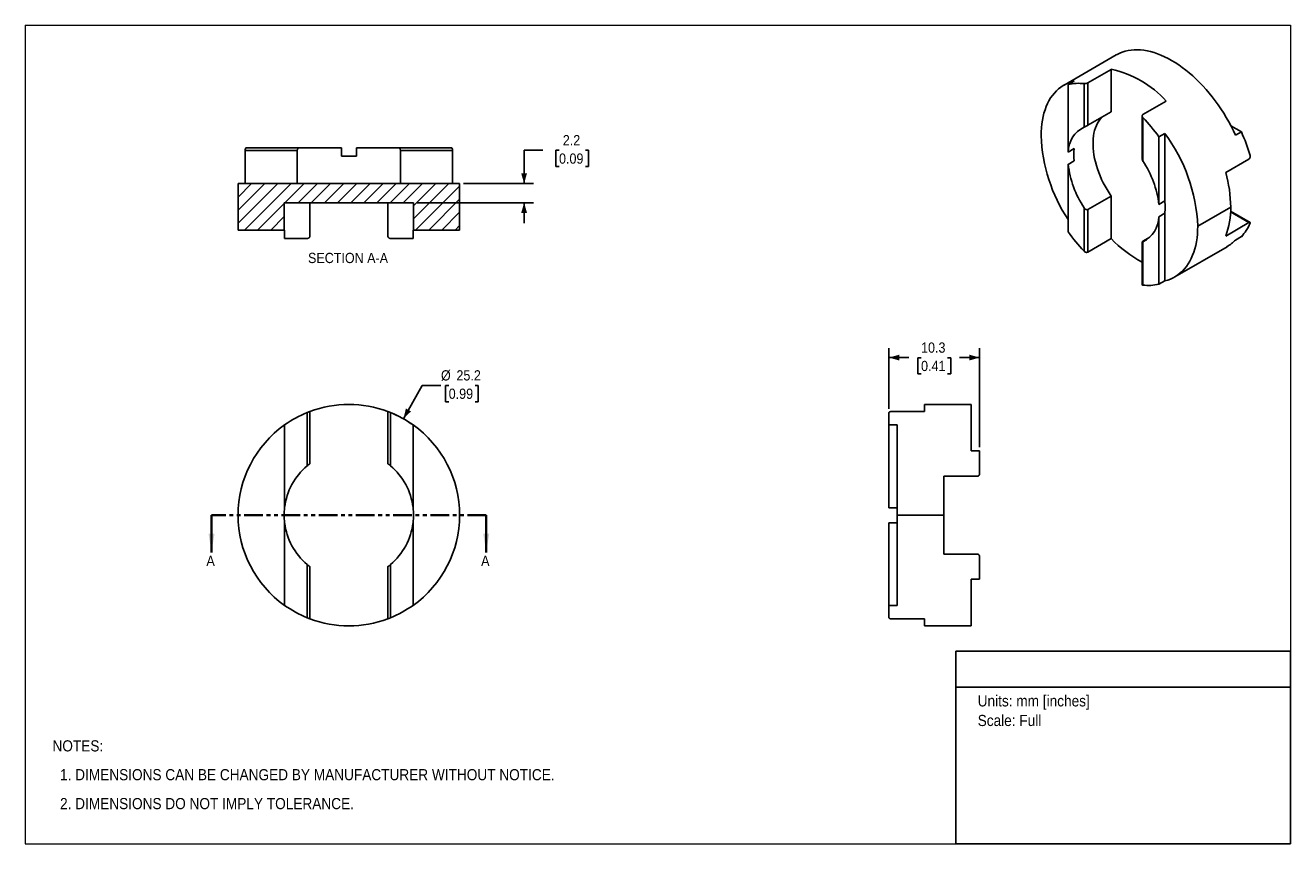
# Model space of a CAD drawing. Header units: millimetres. Extents: x 0 to 144, y 0 to 93.
import ezdxf
from ezdxf.enums import TextEntityAlignment as Align

# ---------------------------------------------------------------- set-up
doc = ezdxf.new("R2010")
doc.units = ezdxf.units.MM
doc.header["$LTSCALE"] = 0.333333
doc.linetypes.add('SLD-Phantom', pattern=[12.7, 6.35, -1.27, 1.27, -1.27, 1.27, -1.27])
doc.linetypes.add('SLD-Solid', pattern=[0])
doc.layers.add('SLD-0', color=7, linetype='SLD-Solid', lineweight=25)
doc.layers.add('TEXT', color=140, linetype='SLD-Solid', lineweight=25)
doc.styles.add('SLDTEXTSTYLE0', font='GOTHIC.TTF', dxfattribs={"width": 0.913})
doc.dimstyles.new('SLDDIMSTYLE0', dxfattribs={"dimtxt": 1.166667, "dimasz": 1.166667, "dimexe": 0, "dimexo": 0.0625, "dimgap": 0.291667, "dimtad": 0, "dimtih": 1, "dimtoh": 1, "dimdec": 1, "dimrnd": 1e-09, "dimzin": 12, "dimdsep": 46, "dimtxsty": 'SLDTEXTSTYLE0', "dimsah": 1, "dimcen": 0.09, "dimadec": 0, "dimazin": 3, "dimtfac": 1, "dimtdec": 1, "dimtofl": 0, "dimtmove": 0, "dimatfit": 3, "dimfxl": 0, "dimfrac": 2, "dimtolj": 1, "dimtzin": 12, "dimarcsym": 0})
doc.dimstyles.new('SLDDIMSTYLE1', dxfattribs={"dimtxt": 1.166667, "dimasz": 1.166667, "dimexe": 0, "dimexo": 0.0625, "dimgap": 0.291667, "dimtad": 0, "dimtih": 1, "dimtoh": 1, "dimdec": 1, "dimrnd": 1e-09, "dimzin": 12, "dimdsep": 46, "dimtxsty": 'SLDTEXTSTYLE0', "dimsah": 1, "dimcen": 0, "dimadec": 0, "dimazin": 3, "dimtfac": 1, "dimtdec": 1, "dimtofl": 0, "dimtmove": 0, "dimatfit": 3, "dimfxl": 0, "dimfrac": 2, "dimtolj": 1, "dimtzin": 12, "dimarcsym": 0})
doc.dimstyles.new('SLDDIMSTYLE2', dxfattribs={"dimtxt": 1.166667, "dimasz": 1.166667, "dimexe": 0, "dimexo": 0.0625, "dimgap": 0.291667, "dimtad": 0, "dimtih": 1, "dimtoh": 1, "dimdec": 1, "dimrnd": 1e-09, "dimzin": 12, "dimdsep": 46, "dimtxsty": 'SLDTEXTSTYLE0', "dimsah": 1, "dimcen": 0.09, "dimadec": 0, "dimazin": 3, "dimtfac": 1, "dimtdec": 1, "dimtmove": 0, "dimatfit": 0, "dimfxl": 0, "dimfrac": 2, "dimtolj": 1, "dimtzin": 12, "dimarcsym": 0})

# ---------------------------------------------------------------- blocks, each defined once
blk = doc.blocks.new('Block2')
at = {"color": 7, "linetype": 'SLD-Solid', "lineweight": 18}
for p, q in [((0, 93.13), (143.93, 93.13)), ((0, 93.13), (0, 0)), ((143.93, 93.13), (143.93, 0)), ((0, 0), (143.93, 0))]:
    blk.add_line(p, q, dxfattribs=at)
blk = doc.blocks.new('SW_NOTE_0')
at = {"layer": 'TEXT', "color": 0, "insert": (0, 1.62), "char_height": 1.27, "attachment_point": 1, "style": 'SLDTEXTSTYLE0'}
blk.add_mtext('Units: mm [inches]', dxfattribs=at)
blk = doc.blocks.new('SW_NOTE_0_1')
at = {"layer": 'TEXT', "color": 0, "insert": (0, 1.62), "char_height": 1.27, "attachment_point": 1, "style": 'SLDTEXTSTYLE0'}
blk.add_mtext('Scale: Full', dxfattribs=at)
blk = doc.blocks.new('Block1')
at = {"layer": 'TEXT'}
for p, q in [((143.93, 21.92), (105.83, 21.92)), ((105.83, 0), (105.83, 21.92)), ((143.93, 0), (143.93, 21.92)), ((105.83, 17.8), (143.93, 17.8)), ((143.93, 0), (105.83, 0))]:
    blk.add_line(p, q, dxfattribs=at)
at = {"layer": 'TEXT', "color": 140}
for name, p in [('SW_NOTE_0', (108.33, 15.27)), ('SW_NOTE_0_1', (108.33, 13.04))]:
    blk.add_blockref(name, p, dxfattribs=at)
at = {"layer": 'TEXT', "color": 140, "style": 'SLDTEXTSTYLE0', "width": 0.913, "flags": 2}
for tag, height, p in [('AUTOATTR0', 1.41, (119.3, 18.9)), ('AUTOATTR1_0', 1.59, (111.27, 9.96)), ('AUTOATTR1_1', 1.59, (107.35, 7.91)), ('AUTOATTR1_2', 1.59, (118.45, 5.86))]:
    blk.add_attdef(tag, text='', height=height, dxfattribs=at).set_placement(p, align=Align.BOTTOM_LEFT)
blk = doc.blocks.new('SW_NOTE_0_2')
at = {"layer": 'TEXT', "color": 0, "char_height": 1.27, "attachment_point": 1, "style": 'SLDTEXTSTYLE0'}
for s, insert in [('NOTES:', (0, 1.62)), ('  1. DIMENSIONS CAN BE CHANGED BY MANUFACTURER WITHOUT NOTICE.', (0, -1.66)), ('  2. DIMENSIONS DO NOT IMPLY TOLERANCE.', (0, -4.95))]:
    blk.add_mtext(s, dxfattribs=dict(at, insert=insert))
blk = doc.blocks.new('_D')
at = {"layer": 'SLD-0'}
for p, q in [((98.24, 49.49), (98.24, 56.38)), ((108.54, 45.11), (108.54, 56.38)), ((98.24, 55.32), (100.51, 55.32)), ((101.89, 55.31), (101.53, 55.31)), ((101.53, 55.31), (101.53, 53.46)), ((104.9, 55.31), (105.26, 55.31)), ((105.26, 55.31), (105.26, 53.46)), ((108.54, 55.32), (106.28, 55.32)), ((101.53, 53.46), (101.89, 53.46)), ((105.26, 53.46), (104.9, 53.46))]:
    blk.add_line(p, q, dxfattribs=at)
for points in [[(98.24, 55.32), (99.41, 54.99), (99.41, 55.65)], [(108.54, 55.32), (107.38, 55.65), (107.38, 54.99)]]:
    blk.add_solid(points, dxfattribs=at)
at = {"layer": 'SLD-0', "char_height": 1.167, "attachment_point": 1, "style": 'SLDTEXTSTYLE0'}
for s, insert in [('10.3', (101.89, 57.04)), ('0.41', (101.89, 54.95))]:
    blk.add_mtext(s, dxfattribs=dict(at, insert=insert))
blk = doc.blocks.new('_D_1')
at = {"layer": 'SLD-0'}
for p, q in [((43.01, 48.35), (45.16, 52.15)), ((45.16, 52.15), (47.28, 52.15)), ((48.16, 52.15), (47.8, 52.15)), ((47.8, 52.15), (47.8, 50.3)), ((51.17, 52.15), (51.53, 52.15)), ((51.53, 52.15), (51.53, 50.3)), ((47.8, 50.3), (48.16, 50.3)), ((51.53, 50.3), (51.17, 50.3))]:
    blk.add_line(p, q, dxfattribs=at)
blk.add_arc((36.8, 37.39), 12.6, 55.6924, 67.4913, dxfattribs=at)
blk.add_solid([(43.01, 48.35), (43.87, 49.2), (43.29, 49.53)], dxfattribs=at)
at = {"layer": 'SLD-0', "char_height": 1.167, "attachment_point": 1, "style": 'SLDTEXTSTYLE0'}
for s, insert in [('%%c', (47.28, 53.88)), ('25.2', (49.04, 53.88)), ('0.99', (48.16, 51.79))]:
    blk.add_mtext(s, dxfattribs=dict(at, insert=insert))
blk = doc.blocks.new('_D_2')
at = {"layer": 'SLD-0'}
for p, q in [((58.85, 78.92), (56.74, 78.92)), ((56.74, 78.92), (56.74, 75.13)), ((60.71, 78.91), (60.35, 78.91)), ((60.35, 78.91), (60.35, 77.06)), ((63.72, 78.91), (64.08, 78.91)), ((64.08, 78.91), (64.08, 77.06)), ((60.35, 77.06), (60.71, 77.06)), ((64.08, 77.06), (63.72, 77.06)), ((49.83, 75.13), (57.8, 75.13)), ((44.58, 72.93), (57.8, 72.93)), ((56.74, 72.93), (56.74, 70.6))]:
    blk.add_line(p, q, dxfattribs=at)
for points in [[(56.74, 75.13), (57.07, 76.3), (56.4, 76.3)], [(56.74, 72.93), (56.4, 71.77), (57.07, 71.77)]]:
    blk.add_solid(points, dxfattribs=at)
at = {"layer": 'SLD-0', "char_height": 1.167, "attachment_point": 1, "style": 'SLDTEXTSTYLE0'}
for s, insert in [('2.2', (61.14, 80.64)), ('0.09', (60.71, 78.55))]:
    blk.add_mtext(s, dxfattribs=dict(at, insert=insert))

msp = doc.modelspace()

# ---------------------------------------------------------------- hatches: boundary and pattern name
at = {"layer": 'SLD-0', "linetype": 'SLD-Solid', "lineweight": 18}
h = msp.add_hatch(dxfattribs=at)
h.set_pattern_fill('ANSI31', color=256, scale=0.33333, style=0)
h.paths.add_polyline_path([(24.2, 75.13), (24.2, 69.83), (29.45, 69.83), (29.45, 72.93), (44.15, 72.93), (44.15, 69.83), (49.4, 69.83), (49.4, 75.13)], flags=0)

# ---------------------------------------------------------------- linework, layer by layer
for p, q in [((124.09, 89.76), (118.15, 86.33)), ((123.51, 88.12), (120.86, 86.59)), ((123.51, 88.12), (123.51, 83.28)), ((119.29, 86.78), (118.62, 86.4)), ((118.62, 78.71), (118.62, 86.4)), ((120.43, 81.55), (120.43, 86.5)), ((120.86, 86.59), (120.86, 81.75)), ((129.78, 84.51), (127.12, 82.98)), ((120.86, 81.75), (123.51, 83.28)), ((127.04, 82.83), (127.04, 77.96)), ((127.12, 82.64), (127.12, 77.69)), ((129.61, 80.82), (128.94, 80.44)), ((129.61, 80.82), (129.61, 73.14)), ((138.32, 81), (137.12, 81.7)), ((137.65, 80.62), (138.32, 81)), ((25.13, 79.18), (31.18, 79.18)), ((35.95, 79.18), (31.18, 79.18)), ((35.95, 79.18), (35.95, 78.23)), ((37.66, 78.23), (37.66, 79.18)), ((42.43, 79.18), (37.66, 79.18)), ((42.43, 79.18), (48.48, 79.18)), ((128.94, 80.44), (128.94, 72.75)), ((25.01, 75.13), (25.01, 78.88)), ((30.94, 78.88), (25.01, 78.88)), ((30.94, 75.13), (30.94, 78.88)), ((37.66, 78.23), (35.95, 78.23)), ((42.67, 78.88), (42.67, 75.13)), ((48.6, 78.88), (42.67, 78.88)), ((48.6, 75.13), (48.6, 78.88)), ((119.29, 79.1), (118.62, 78.71)), ((136.54, 76.38), (139.19, 77.91)), ((118.62, 77.31), (119.29, 77.7)), ((118.62, 69.62), (118.62, 77.31)), ((24.2, 69.83), (24.2, 75.13)), ((49.4, 75.13), (24.2, 75.13)), ((49.4, 69.83), (49.4, 75.13)), ((123.51, 73.7), (120.86, 72.17)), ((123.51, 73.7), (123.51, 68.86)), ((29.45, 72.93), (44.15, 72.93)), ((29.45, 72.93), (29.45, 69.83)), ((32.37, 72.93), (32.37, 69.18)), ((41.23, 69.18), (41.23, 72.93)), ((44.15, 72.93), (44.15, 69.83)), ((120.43, 67.43), (120.43, 72.37)), ((120.86, 72.17), (120.86, 67.33)), ((128.94, 72.75), (129.61, 73.14)), ((133.36, 70.27), (137.11, 72.44)), ((139.32, 70.71), (137.1, 71.99)), ((129.61, 71.74), (128.94, 71.35)), ((128.94, 71.35), (128.94, 63.66)), ((129.61, 71.74), (129.61, 64.05)), ((136.54, 69.15), (139.19, 70.68)), ((139.19, 70.68), (137.09, 71.89)), ((24.2, 69.83), (29.45, 69.83)), ((29.45, 69.83), (29.5, 69.83)), ((29.5, 68.88), (29.5, 69.83)), ((44.1, 69.83), (44.15, 69.83)), ((44.1, 69.83), (44.1, 68.88)), ((44.15, 69.83), (49.4, 69.83)), ((29.5, 68.88), (32.07, 68.88)), ((41.53, 68.88), (44.1, 68.88)), ((123.51, 68.86), (120.86, 67.33)), ((127.04, 68.49), (127.04, 63.62)), ((127.12, 68.56), (127.93, 69.02)), ((127.12, 68.51), (127.12, 63.56)), ((130.75, 64.51), (136.69, 67.93)), ((137.65, 68.69), (138.32, 69.08)), ((129.61, 64.05), (128.94, 63.66)), ((32.07, 43.01), (32.07, 49.06)), ((32.37, 49.18), (32.37, 43.25)), ((41.23, 43.25), (41.23, 49.18)), ((41.53, 49.06), (41.53, 43.01)), ((98.24, 47.66), (98.24, 49.06)), ((102.29, 49.18), (98.54, 49.18)), ((107.59, 49.99), (102.29, 49.99)), ((102.29, 49.18), (102.29, 49.99)), ((107.59, 49.99), (107.59, 44.69)), ((29.5, 38.24), (29.5, 47.66)), ((44.1, 47.66), (44.1, 38.24)), ((99.19, 47.66), (98.24, 47.66)), ((98.24, 47.66), (98.24, 38.24)), ((99.19, 37.39), (99.19, 47.66)), ((107.59, 44.69), (108.54, 44.69)), ((108.54, 42.12), (108.54, 44.69)), ((104.49, 41.82), (108.24, 41.82)), ((104.49, 41.82), (104.49, 37.39)), ((98.24, 38.24), (99.19, 38.24)), ((29.5, 27.12), (29.5, 36.53)), ((44.1, 36.53), (44.1, 27.12)), ((98.24, 36.53), (98.24, 27.12)), ((99.19, 36.53), (98.24, 36.53)), ((99.19, 27.12), (99.19, 37.39)), ((99.19, 37.39), (104.49, 37.39)), ((104.49, 37.39), (104.49, 32.96)), ((32.07, 25.71), (32.07, 31.76)), ((41.53, 31.76), (41.53, 25.71)), ((104.49, 32.96), (108.24, 32.96)), ((108.54, 30.09), (108.54, 32.66)), ((32.37, 31.52), (32.37, 25.59)), ((41.23, 25.59), (41.23, 31.52)), ((107.59, 30.09), (108.54, 30.09)), ((107.59, 30.09), (107.59, 24.79)), ((98.24, 25.71), (98.24, 27.12)), ((99.19, 27.12), (98.24, 27.12)), ((102.29, 25.59), (98.54, 25.59)), ((102.29, 24.79), (102.29, 25.59)), ((102.29, 24.79), (107.59, 24.79))]:
    msp.add_line(p, q)
at = {"color": 7, "linetype": 'SLD-Phantom', "lineweight": 35}
msp.add_line((52.43, 37.39), (21.18, 37.39), dxfattribs=at)
at = {"color": 7, "linetype": 'SLD-Solid', "lineweight": 35}
for p, q in [((21.18, 37.39), (21.18, 33.15)), ((52.43, 37.39), (52.43, 33.15))]:
    msp.add_line(p, q, dxfattribs=at)
at = {"flags": 128}
for points in [[(124.09, 89.76), (124.18, 89.81), (124.48, 89.96), (124.78, 90.08), (125.1, 90.18), (125.43, 90.26), (125.78, 90.31), (126.13, 90.34), (126.49, 90.35), (126.85, 90.33), (127.23, 90.29), (127.61, 90.23), (127.99, 90.14), (128.39, 90.03), (128.78, 89.89), (129.18, 89.74), (129.58, 89.56), (129.99, 89.36), (130.39, 89.14), (130.79, 88.89), (131.2, 88.63), (131.6, 88.34), (132, 88.04), (132.39, 87.71), (132.79, 87.37), (133.17, 87.01), (133.55, 86.64), (133.93, 86.25), (134.3, 85.84), (134.65, 85.42), (135.01, 84.98), (135.35, 84.54), (135.68, 84.08), (136, 83.61), (136.31, 83.13), (136.6, 82.64), (136.88, 82.14), (137.15, 81.64), (137.41, 81.13), (137.65, 80.62)], [(119.29, 86.78), (118.96, 86.69), (118.65, 86.58), (118.35, 86.44), (118.06, 86.28), (117.79, 86.09), (117.53, 85.89), (117.28, 85.66), (117.05, 85.42), (116.83, 85.15), (116.63, 84.86), (116.44, 84.55), (116.27, 84.22), (116.12, 83.88), (115.99, 83.52), (115.87, 83.14), (115.77, 82.74), (115.69, 82.33), (115.62, 81.91), (115.58, 81.47), (115.55, 81.02), (115.54, 80.56)], [(123.51, 73.7), (123.27, 74.07), (123.04, 74.44), (122.82, 74.82), (122.62, 75.21), (122.43, 75.6), (122.26, 76), (122.1, 76.39), (121.96, 76.79), (121.83, 77.19), (121.72, 77.59), (121.63, 77.99), (121.56, 78.38), (121.5, 78.76), (121.47, 79.14), (121.45, 79.5), (121.45, 79.86), (121.47, 80.21), (121.5, 80.54), (121.56, 80.86), (121.63, 81.17), (121.72, 81.46), (121.83, 81.73), (121.96, 81.98), (122.1, 82.22), (122.26, 82.44), (122.43, 82.63), (122.5, 82.7)], [(129.61, 64.05), (129.94, 64.14), (130.25, 64.26), (130.55, 64.4), (130.84, 64.56), (131.11, 64.74), (131.38, 64.95), (131.62, 65.17), (131.85, 65.42), (132.07, 65.69), (132.27, 65.98), (132.46, 66.29), (132.63, 66.61), (132.78, 66.96), (132.91, 67.32), (133.03, 67.7), (133.13, 68.09), (133.21, 68.5), (133.28, 68.93), (133.32, 69.36), (133.35, 69.81), (133.36, 70.27)]]:
    msp.add_lwpolyline(points, dxfattribs=at)
for centre, radius, start, end in [((121.08, 76.69), 11.69, 41.9837, 78.0217), ((119.81, 81.28), 5.25, 83.2018, 103.168), ((112.59, 68.78), 20.08, 35.4929, 43.6407), ((121.83, 78.66), 3.21, 115.7477, 179.1288), ((114.36, 69.46), 19.02, 2.444, 36.6716), ((120.05, 72.67), 20.08, 16.3598, 24.5072), ((134.19, 81.3), 18.66, 182.2536, 213.4452), ((126.17, 78.4), 6.92, 174.2027, 185.7973), ((129.92, 78.66), 11.38, 186.8044, 213.5599), ((117.64, 71.4), 11.38, 6.8044, 33.5599), ((122.04, 72.28), 15.07, 0.601, 15.8062), ((122.11, 72.41), 7.54, 0.0772, 5.551), ((123.32, 72.41), 6.33, 353.9417, 0.092), ((128.23, 72.28), 8.88, 339.3553, 1.0198), ((125.73, 71.4), 3.21, 295.7477, 359.1288), ((134.49, 72.67), 5.25, 316.8421, 336.8053), ((134.97, 81.28), 20.08, 215.4929, 223.6407), ((134.01, 79), 14.6, 224.0101, 241.4644), ((134.53, 71.66), 4.3, 300.0786, 316.4636), ((127.74, 68.78), 5.25, 263.2018, 283.168), ((36.8, 37.39), 12.6, 112.0488, 125.4059), ((36.8, 37.39), 12.6, 69.4156, 110.5844), ((36.8, 37.39), 12.6, 54.5941, 67.9512), ((36.8, 37.39), 12.6, 125.4059, 180), ((36.8, 37.39), 12.6, 0, 54.5941), ((36.8, 37.39), 7.35, 130.0561, 173.3131), ((36.8, 37.39), 7.35, 6.6869, 49.9439), ((36.8, 37.39), 7.35, 173.3131, 186.6869), ((36.8, 37.39), 7.35, 0, 6.6869), ((36.8, 37.39), 12.6, 180, 234.5941), ((36.8, 37.39), 7.35, 186.6869, 229.9439), ((36.8, 37.39), 7.35, 310.0561, 353.3131), ((36.8, 37.39), 12.6, 305.4059, 0), ((36.8, 37.39), 7.35, 353.3131, 0), ((36.8, 37.39), 12.6, 234.5941, 247.9512), ((36.8, 37.39), 12.6, 292.0488, 305.4059), ((36.8, 37.39), 12.6, 249.4156, 290.5844)]:
    msp.add_arc(centre, radius, start, end)
for points, knots in [([(120.43, 86.5), (120.45, 86.5), (120.48, 86.49), (120.54, 86.5), (120.64, 86.51), (120.74, 86.54), (120.81, 86.57), (120.84, 86.58), (120.86, 86.59)], [0, 0, 0, 0, 0.125845, 0.25117, 0.500005, 0.7492, 0.874843, 1, 1, 1, 1]), ([(127.12, 82.98), (127.11, 82.97), (127.1, 82.96), (127.07, 82.94), (127.05, 82.89), (127.03, 82.82), (127.05, 82.74), (127.09, 82.68), (127.11, 82.65), (127.12, 82.64)], [0, 0, 0, 0, 0.083581, 0.166694, 0.251059, 0.499642, 0.748316, 0.874179, 1, 1, 1, 1]), ([(120.86, 81.75), (120.85, 81.74), (120.83, 81.73), (120.79, 81.71), (120.74, 81.69), (120.69, 81.66), (120.61, 81.63), (120.52, 81.59), (120.46, 81.57), (120.43, 81.55)], [0, 0, 0, 0, 0.081955, 0.164193, 0.249371, 0.373697, 0.501008, 0.742849, 1, 1, 1, 1]), ([(25.01, 78.88), (25.01, 78.9), (25.01, 78.92), (25.01, 78.96), (25.02, 79.03), (25.04, 79.11), (25.07, 79.16), (25.1, 79.18), (25.12, 79.18), (25.13, 79.18)], [0, 0, 0, 0, 0.083581, 0.166694, 0.251059, 0.499642, 0.748316, 0.874179, 1, 1, 1, 1]), ([(31.18, 79.18), (31.16, 79.18), (31.13, 79.18), (31.09, 79.17), (31.05, 79.14), (31.02, 79.11), (30.98, 79.07), (30.96, 79.01), (30.94, 78.95), (30.94, 78.91), (30.94, 78.88)], [0, 0, 0, 0, 0.131999, 0.257369, 0.378903, 0.499659, 0.626676, 0.751006, 0.877387, 1, 1, 1, 1]), ([(42.67, 78.88), (42.67, 78.9), (42.67, 78.93), (42.66, 78.97), (42.65, 79.02), (42.62, 79.07), (42.58, 79.12), (42.52, 79.17), (42.46, 79.18), (42.43, 79.18)], [0, 0, 0, 0, 0.081955, 0.164193, 0.249371, 0.373697, 0.501008, 0.742849, 1, 1, 1, 1]), ([(48.48, 79.18), (48.49, 79.18), (48.5, 79.18), (48.53, 79.16), (48.57, 79.11), (48.59, 79.02), (48.6, 78.94), (48.6, 78.9), (48.6, 78.88)], [0, 0, 0, 0, 0.125845, 0.25117, 0.500005, 0.7492, 0.874843, 1, 1, 1, 1]), ([(127.12, 77.69), (127.1, 77.73), (127.06, 77.81), (127.03, 77.9), (127.04, 77.95), (127.04, 77.96)], [0, 0, 0, 0, 0.4757, 0.923216, 1, 1, 1, 1]), ([(139.19, 77.91), (139.2, 77.92), (139.22, 77.93), (139.24, 77.96), (139.28, 78.01), (139.32, 78.09), (139.34, 78.19), (139.33, 78.27), (139.32, 78.31), (139.32, 78.33)], [0, 0, 0, 0, 0.083581, 0.166694, 0.251059, 0.499642, 0.748316, 0.874179, 1, 1, 1, 1]), ([(120.43, 72.37), (120.45, 72.35), (120.47, 72.31), (120.52, 72.26), (120.57, 72.22), (120.63, 72.18), (120.69, 72.16), (120.75, 72.15), (120.81, 72.15), (120.84, 72.16), (120.86, 72.17)], [0, 0, 0, 0, 0.131999, 0.257369, 0.378903, 0.499659, 0.626676, 0.751006, 0.877387, 1, 1, 1, 1]), ([(139.32, 70.61), (139.32, 70.62), (139.33, 70.64), (139.34, 70.68), (139.32, 70.71), (139.28, 70.72), (139.23, 70.7), (139.2, 70.69), (139.19, 70.68)], [0, 0, 0, 0, 0.125845, 0.25117, 0.500005, 0.7492, 0.874843, 1, 1, 1, 1]), ([(32.07, 68.88), (32.09, 68.88), (32.13, 68.89), (32.18, 68.9), (32.23, 68.92), (32.27, 68.96), (32.31, 69), (32.35, 69.05), (32.37, 69.12), (32.37, 69.16), (32.37, 69.18)], [0, 0, 0, 0, 0.131999, 0.257369, 0.378903, 0.499659, 0.626676, 0.751006, 0.877387, 1, 1, 1, 1]), ([(41.23, 69.18), (41.23, 69.17), (41.24, 69.14), (41.25, 69.1), (41.26, 69.05), (41.29, 69), (41.35, 68.94), (41.43, 68.89), (41.5, 68.89), (41.53, 68.88)], [0, 0, 0, 0, 0.081955, 0.164193, 0.249371, 0.373697, 0.501008, 0.742849, 1, 1, 1, 1]), ([(127.12, 68.56), (127.11, 68.55), (127.09, 68.54), (127.07, 68.52), (127.05, 68.51), (127.04, 68.49), (127.03, 68.48), (127.06, 68.48), (127.1, 68.5), (127.12, 68.51)], [0, 0, 0, 0, 0.081955, 0.164193, 0.249371, 0.373697, 0.501008, 0.742849, 1, 1, 1, 1]), ([(120.86, 67.33), (120.85, 67.32), (120.83, 67.31), (120.79, 67.3), (120.73, 67.29), (120.64, 67.3), (120.54, 67.34), (120.48, 67.38), (120.45, 67.41), (120.43, 67.43)], [0, 0, 0, 0, 0.083581, 0.166694, 0.251059, 0.499642, 0.748316, 0.874179, 1, 1, 1, 1]), ([(127.12, 63.56), (127.1, 63.57), (127.05, 63.58), (127.03, 63.6), (127.04, 63.62), (127.04, 63.62)], [0, 0, 0, 0, 0.489532, 0.976471, 1, 1, 1, 1]), ([(32.07, 49.06), (32.09, 49.07), (32.13, 49.09), (32.2, 49.12), (32.29, 49.15), (32.34, 49.17), (32.37, 49.18), (32.37, 49.18), (32.37, 49.18)], [0, 0, 0, 0, 0.125845, 0.25117, 0.500005, 0.7492, 0.874843, 1, 1, 1, 1]), ([(41.23, 49.18), (41.23, 49.18), (41.24, 49.18), (41.24, 49.18), (41.27, 49.17), (41.32, 49.15), (41.4, 49.12), (41.48, 49.09), (41.51, 49.07), (41.53, 49.06)], [0, 0, 0, 0, 0.083581, 0.166694, 0.251059, 0.499642, 0.748316, 0.874179, 1, 1, 1, 1]), ([(98.54, 49.18), (98.53, 49.18), (98.5, 49.18), (98.46, 49.18), (98.4, 49.17), (98.32, 49.15), (98.27, 49.12), (98.25, 49.09), (98.24, 49.07), (98.24, 49.06)], [0, 0, 0, 0, 0.083581, 0.166694, 0.251059, 0.499642, 0.748316, 0.874179, 1, 1, 1, 1]), ([(32.37, 43.25), (32.37, 43.25), (32.37, 43.25), (32.36, 43.24), (32.34, 43.23), (32.31, 43.2), (32.26, 43.16), (32.18, 43.1), (32.11, 43.04), (32.07, 43.01)], [0, 0, 0, 0, 0.081955, 0.164193, 0.249371, 0.373697, 0.501008, 0.742849, 1, 1, 1, 1]), ([(41.53, 43.01), (41.52, 43.03), (41.48, 43.06), (41.43, 43.1), (41.38, 43.14), (41.33, 43.17), (41.29, 43.2), (41.26, 43.23), (41.24, 43.25), (41.24, 43.25), (41.23, 43.25)], [0, 0, 0, 0, 0.131999, 0.257369, 0.378903, 0.499659, 0.626676, 0.751006, 0.877387, 1, 1, 1, 1]), ([(108.24, 41.82), (108.26, 41.82), (108.28, 41.82), (108.32, 41.83), (108.39, 41.85), (108.47, 41.9), (108.52, 41.99), (108.54, 42.06), (108.54, 42.1), (108.54, 42.12)], [0, 0, 0, 0, 0.083581, 0.166694, 0.251059, 0.499642, 0.748316, 0.874179, 1, 1, 1, 1]), ([(32.07, 31.76), (32.09, 31.74), (32.13, 31.71), (32.18, 31.67), (32.23, 31.63), (32.27, 31.6), (32.31, 31.57), (32.35, 31.54), (32.37, 31.52), (32.37, 31.52), (32.37, 31.52)], [0, 0, 0, 0, 0.131999, 0.257369, 0.378903, 0.499659, 0.626676, 0.751006, 0.877387, 1, 1, 1, 1]), ([(41.23, 31.52), (41.23, 31.52), (41.24, 31.52), (41.25, 31.53), (41.26, 31.54), (41.29, 31.57), (41.35, 31.61), (41.43, 31.67), (41.5, 31.73), (41.53, 31.76)], [0, 0, 0, 0, 0.081955, 0.164193, 0.249371, 0.373697, 0.501008, 0.742849, 1, 1, 1, 1]), ([(108.54, 32.66), (108.54, 32.67), (108.54, 32.71), (108.52, 32.79), (108.47, 32.87), (108.38, 32.93), (108.3, 32.95), (108.26, 32.95), (108.24, 32.96)], [0, 0, 0, 0, 0.125845, 0.25117, 0.500005, 0.7492, 0.874843, 1, 1, 1, 1]), ([(32.37, 25.59), (32.37, 25.59), (32.37, 25.59), (32.36, 25.59), (32.34, 25.6), (32.29, 25.62), (32.2, 25.66), (32.13, 25.68), (32.09, 25.7), (32.07, 25.71)], [0, 0, 0, 0, 0.083581, 0.166694, 0.251059, 0.499642, 0.748316, 0.874179, 1, 1, 1, 1]), ([(41.53, 25.71), (41.51, 25.7), (41.48, 25.68), (41.4, 25.66), (41.32, 25.62), (41.26, 25.6), (41.24, 25.59), (41.23, 25.59), (41.23, 25.59)], [0, 0, 0, 0, 0.1258451, 0.2511701, 0.5000054, 0.7492, 0.8748426, 1, 1, 1, 1]), ([(98.24, 25.71), (98.24, 25.7), (98.25, 25.68), (98.27, 25.66), (98.32, 25.62), (98.41, 25.6), (98.48, 25.59), (98.52, 25.59), (98.54, 25.59)], [0, 0, 0, 0, 0.1258451, 0.2511701, 0.5000054, 0.7492, 0.8748426, 1, 1, 1, 1])]:
    msp.add_open_spline(points, degree=3, knots=knots)
at = {"color": 7, "linetype": 'SLD-Solid', "lineweight": 35}
for points in [[(21.18, 33.15), (21.52, 35.27), (20.84, 35.27)], [(52.43, 33.15), (52.77, 35.27), (52.09, 35.27)]]:
    msp.add_solid(points, dxfattribs=at)

# ---------------------------------------------------------------- block references
at = {"color": 7, "linetype": 'Continuous'}
for name in ['Block2', 'Block1']:
    msp.add_blockref(name, (0, 0), dxfattribs=at)
at = {"layer": 'TEXT'}
msp.add_blockref('SW_NOTE_0_2', (3.09, 10.15), dxfattribs=at)

# ---------------------------------------------------------------- texts
at = {"color": 7, "linetype": 'Continuous', "char_height": 1.17, "attachment_point": 1, "style": 'SLDTEXTSTYLE0'}
for insert in [(20.6, 32.78), (51.85, 32.78)]:
    msp.add_mtext('A', dxfattribs=dict(at, insert=insert))
at = {"layer": 'SLD-0', "insert": (36.71, 67.24), "char_height": 1.1667, "attachment_point": 2, "style": 'SLDTEXTSTYLE0'}
msp.add_mtext('SECTION A-A', dxfattribs=at)

# ---------------------------------------------------------------- dimensions: what is measured, and where the dimension line sits
at = {"layer": 'SLD-0'}
dim = msp.add_linear_dim(base=(56.74, 75.13), p1=(44.15, 72.93), p2=(49.4, 75.13), angle=90, dimstyle='SLDDIMSTYLE2', dxfattribs=at)
dim.commit()
dim.dimension.update_dxf_attribs({"geometry": '_D_2', "text_midpoint": (56.74, 78.92), "dimtype": 160})
dim = msp.add_linear_dim(base=(98.24, 55.32), p1=(108.54, 44.69), p2=(98.24, 49.06), dimstyle='SLDDIMSTYLE0', dxfattribs=at)
dim.commit()
dim.dimension.update_dxf_attribs({"geometry": '_D', "text_midpoint": (103.39, 55.32), "dimtype": 160})
dim = msp.add_diameter_dim_2p(p1=(30.6, 26.42), p2=(43.01, 48.35), dimstyle='SLDDIMSTYLE1', dxfattribs=at)
dim.commit()
dim.dimension.update_dxf_attribs({"geometry": '_D_1', "text_midpoint": (49.66, 52.15), "dimtype": 163})

doc.saveas('drawing.dxf')
